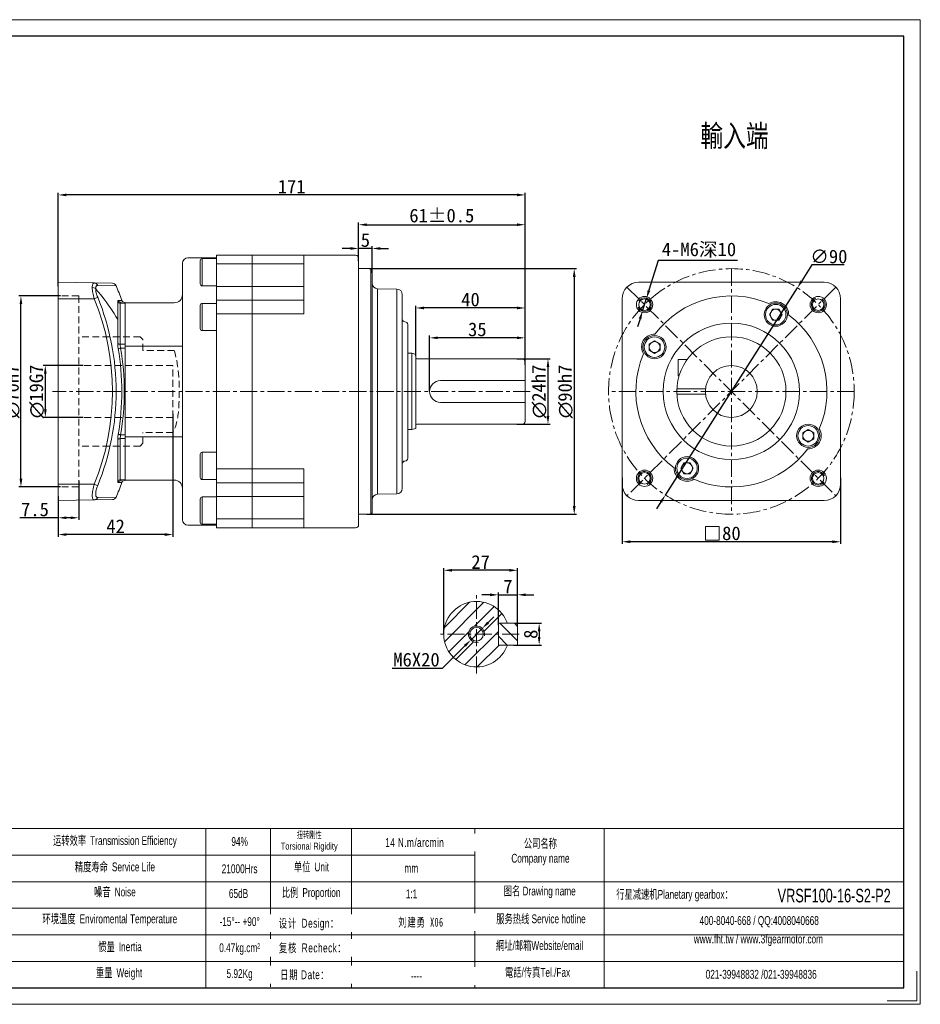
# Model space of a CAD drawing. Header units: millimetres. Extents: x 2 to 512, y 2 to 363.
# Tile 2 of 2: x 183 to 512, y 2 to 363. Entities that reach past the tile are written whole.
import ezdxf

# ---------------------------------------------------------------- set-up
doc = ezdxf.new("R2010")
doc.units = ezdxf.units.MM
doc.header["$PDSIZE"] = -5
doc.linetypes.add('CENTER', pattern=[2, 1.25, -0.25, 0.25, -0.25])
doc.linetypes.add('DASHED', pattern=[0.75, 0.5, -0.25])
doc.layers.get('0').update_dxf_attribs({"lineweight": 0})
doc.layers.get('Defpoints').update_dxf_attribs({"lineweight": 18})
for name, color, linetype, lineweight in [('1', 1, 'Continuous', 13), ('2', 2, 'DASHED', 13), ('3', 3, 'CENTER', 13), ('5', 7, 'Continuous', 13), ('CAXA4', 3, 'Continuous', 25), ('SLD-0', 7, 'Continuous', 18), ('图框_外框线', 7, 'Continuous', 18)]:
    doc.layers.add(name, color=color, linetype=linetype, lineweight=lineweight)
doc.styles.add('机械', font='txt', dxfattribs={"width": 0.667})
doc.styles.add('标准', font='arial.ttf', dxfattribs={"width": 0.667})
doc.dimstyles.get("Standard").update_dxf_attribs({"dimtxt": 5, "dimasz": 3, "dimexe": 0.8, "dimexo": 0, "dimtad": 1, "dimtoh": 1, "dimdec": 3, "dimdsep": 46, "dimtxsty": 'Standard', "dimcen": 0.09, "dimclrd": 1, "dimclre": 1, "dimclrt": 3, "dimadec": 3, "dimazin": 2, "dimtfac": 1, "dimtdec": 4, "dimtmove": 0, "dimatfit": 3, "dimfxl": 1, "dimtolj": 1, "dimtzin": 0, "dimarcsym": 0})

# ---------------------------------------------------------------- blocks, each defined once
blk = doc.blocks.new('*D1')
at = {"layer": '5', "color": 1, "lineweight": -2, "ltscale": 5}
for p, q in [((205.78, 236.27), (191.16, 236.27)), ((191.96, 233.27), (191.96, 220.27)), ((205.78, 217.27), (191.16, 217.27))]:
    blk.add_line(p, q, dxfattribs=at)
at = {"layer": '5', "color": 1}
for points in [[(192.46, 233.27), (191.46, 233.27), (191.96, 236.27)], [(191.46, 220.27), (192.46, 220.27), (191.96, 217.27)]]:
    blk.add_solid(points, dxfattribs=at)
at = {"layer": 'Defpoints', "color": 0}
for p in [(205.78, 236.27), (191.96, 217.27), (205.78, 217.27)]:
    blk.add_point(p, dxfattribs=at)
at = {"layer": '5', "color": 3, "insert": (188.82, 226.77), "char_height": 5, "attachment_point": 5, "rotation": 90}
blk.add_mtext('\\A1;{\\fISOCPEUR|b0|i0|c0|p34;∅\\fFangSong|b0|i0|c134|p49;19G7}', dxfattribs=at)
blk = doc.blocks.new('*D2')
at = {"layer": '5', "color": 1, "lineweight": -2, "ltscale": 5}
for p, q in [((197.52, 261.77), (182.23, 261.77)), ((183.03, 194.77), (183.03, 258.77)), ((197.52, 191.77), (182.23, 191.77))]:
    blk.add_line(p, q, dxfattribs=at)
at = {"layer": '5', "color": 1}
for points in [[(183.53, 258.77), (182.53, 258.77), (183.03, 261.77)], [(182.53, 194.77), (183.53, 194.77), (183.03, 191.77)]]:
    blk.add_solid(points, dxfattribs=at)
at = {"layer": 'Defpoints', "color": 0}
for p in [(183.03, 261.77), (197.52, 261.77), (197.52, 191.77)]:
    blk.add_point(p, dxfattribs=at)
at = {"layer": '5', "color": 3, "insert": (179.9, 226.77), "char_height": 5, "attachment_point": 5, "rotation": 90}
blk.add_mtext('\\A1;{\\fISOCPEUR|b0|i0|c0|p34;∅\\fFangSong|b0|i0|c134|p49;70H7}', dxfattribs=at)
blk = doc.blocks.new('*D3')
at = {"layer": '5', "color": 1, "lineweight": -2, "ltscale": 5}
for p, q in [((204.21, 194), (204.21, 179.68)), ((196.71, 188.46), (196.71, 179.68)), ((196.71, 180.48), (182.63, 180.48)), ((201.21, 180.48), (199.71, 180.48))]:
    blk.add_line(p, q, dxfattribs=at)
at = {"layer": '5', "color": 1}
for points in [[(199.71, 180.98), (199.71, 179.98), (196.71, 180.48)], [(201.21, 179.98), (201.21, 180.98), (204.21, 180.48)]]:
    blk.add_solid(points, dxfattribs=at)
at = {"layer": 'Defpoints', "color": 0}
for p in [(204.21, 194), (196.71, 188.46), (196.71, 180.48)]:
    blk.add_point(p, dxfattribs=at)
at = {"layer": '5', "color": 3, "insert": (188.17, 183.52), "char_height": 5, "attachment_point": 5}
blk.add_mtext('\\A1;7.5', dxfattribs=at)
blk = doc.blocks.new('*D4')
at = {"layer": '5', "color": 1, "lineweight": -2, "ltscale": 5}
for p, q in [((238.71, 218.52), (238.71, 173.53)), ((196.71, 182.97), (196.71, 173.53)), ((235.71, 174.33), (199.71, 174.33))]:
    blk.add_line(p, q, dxfattribs=at)
at = {"layer": '5', "color": 1}
for points in [[(199.71, 174.83), (199.71, 173.83), (196.71, 174.33)], [(235.71, 173.83), (235.71, 174.83), (238.71, 174.33)]]:
    blk.add_solid(points, dxfattribs=at)
at = {"layer": 'Defpoints', "color": 0}
for p in [(238.71, 218.52), (196.71, 182.97), (196.71, 174.33)]:
    blk.add_point(p, dxfattribs=at)
at = {"layer": '5', "color": 3, "insert": (217.71, 177.37), "char_height": 5, "attachment_point": 5}
blk.add_mtext('\\A1;42', dxfattribs=at)
blk = doc.blocks.new('*D5')
at = {"layer": '5', "color": 1, "lineweight": -2, "ltscale": 5}
for p, q in [((332.71, 226.77), (332.71, 247.22)), ((364.71, 246.42), (335.71, 246.42)), ((367.71, 236.48), (367.71, 247.22))]:
    blk.add_line(p, q, dxfattribs=at)
at = {"layer": '5', "color": 1}
for points in [[(335.71, 246.92), (335.71, 245.92), (332.71, 246.42)], [(364.71, 245.92), (364.71, 246.92), (367.71, 246.42)]]:
    blk.add_solid(points, dxfattribs=at)
at = {"layer": 'Defpoints', "color": 0}
for p in [(332.71, 246.42), (367.71, 236.48), (332.71, 226.77)]:
    blk.add_point(p, dxfattribs=at)
at = {"layer": '5', "color": 3, "insert": (350.21, 249.49), "char_height": 5, "attachment_point": 5}
blk.add_mtext('\\A1;35', dxfattribs=at)
blk = doc.blocks.new('*D6')
at = {"layer": '5', "color": 1, "lineweight": -2, "ltscale": 5}
for p, q in [((327.71, 239.79), (327.71, 258.16)), ((364.71, 257.36), (330.71, 257.36)), ((367.71, 243.99), (367.71, 258.16))]:
    blk.add_line(p, q, dxfattribs=at)
at = {"layer": '5', "color": 1}
for points in [[(330.71, 257.86), (330.71, 256.86), (327.71, 257.36)], [(364.71, 256.86), (364.71, 257.86), (367.71, 257.36)]]:
    blk.add_solid(points, dxfattribs=at)
at = {"layer": 'Defpoints', "color": 0}
for p in [(327.71, 257.36), (367.71, 243.99), (327.71, 239.79)]:
    blk.add_point(p, dxfattribs=at)
at = {"layer": '5', "color": 3, "insert": (347.71, 260.43), "char_height": 5, "attachment_point": 5}
blk.add_mtext('\\A1;40', dxfattribs=at)
blk = doc.blocks.new('*D7')
at = {"layer": '5', "color": 1, "lineweight": -2, "ltscale": 5}
for p, q in [((303.71, 279.17), (300.71, 279.17)), ((306.71, 274.5), (306.71, 279.97)), ((311.71, 279.17), (306.71, 279.17)), ((311.71, 270.25), (311.71, 279.97)), ((314.71, 279.17), (317.71, 279.17))]:
    blk.add_line(p, q, dxfattribs=at)
at = {"layer": '5', "color": 1}
for points in [[(303.71, 278.67), (303.71, 279.67), (306.71, 279.17)], [(314.71, 279.67), (314.71, 278.67), (311.71, 279.17)]]:
    blk.add_solid(points, dxfattribs=at)
at = {"layer": 'Defpoints', "color": 0}
for p in [(306.71, 279.17), (306.71, 274.5), (311.71, 270.25)]:
    blk.add_point(p, dxfattribs=at)
at = {"layer": '5', "color": 3, "insert": (309.21, 282.21), "char_height": 5, "attachment_point": 5}
blk.add_mtext('\\A1;5', dxfattribs=at)
blk = doc.blocks.new('*D8')
at = {"layer": '5', "color": 1, "lineweight": -2, "ltscale": 5}
for p, q in [((306.71, 278.41), (306.71, 288.67)), ((367.71, 254.07), (367.71, 288.67)), ((309.71, 287.87), (364.71, 287.87))]:
    blk.add_line(p, q, dxfattribs=at)
at = {"layer": '5', "color": 1}
for points in [[(309.71, 288.37), (309.71, 287.37), (306.71, 287.87)], [(364.71, 287.37), (364.71, 288.37), (367.71, 287.87)]]:
    blk.add_solid(points, dxfattribs=at)
at = {"layer": 'Defpoints', "color": 0}
for p in [(367.71, 287.87), (306.71, 278.41), (367.71, 254.07)]:
    blk.add_point(p, dxfattribs=at)
at = {"layer": '5', "color": 3, "insert": (337.21, 291.2), "char_height": 5, "attachment_point": 5}
blk.add_mtext('\\A1;{61%%P0.5}', dxfattribs=at)
blk = doc.blocks.new('*D9')
at = {"layer": '5', "color": 1, "lineweight": -2, "ltscale": 5}
for p, q in [((196.71, 265.2), (196.71, 299.59)), ((367.71, 283.98), (367.71, 299.59)), ((364.71, 298.79), (199.71, 298.79))]:
    blk.add_line(p, q, dxfattribs=at)
at = {"layer": '5', "color": 1}
for points in [[(199.71, 299.29), (199.71, 298.29), (196.71, 298.79)], [(364.71, 298.29), (364.71, 299.29), (367.71, 298.79)]]:
    blk.add_solid(points, dxfattribs=at)
at = {"layer": 'Defpoints', "color": 0}
for p in [(196.71, 298.79), (367.71, 283.98), (196.71, 265.2)]:
    blk.add_point(p, dxfattribs=at)
at = {"layer": '5', "color": 3, "insert": (282.21, 301.84), "char_height": 5, "attachment_point": 5}
blk.add_mtext('\\A1;171', dxfattribs=at)
blk = doc.blocks.new('*D13')
at = {"layer": '5', "color": 1, "lineweight": -2, "ltscale": 5}
for p, q in [((403.28, 195.08), (403.28, 170.89)), ((483.28, 195.08), (483.28, 170.89)), ((480.28, 171.69), (406.28, 171.69))]:
    blk.add_line(p, q, dxfattribs=at)
at = {"layer": '5', "color": 1}
for points in [[(406.28, 172.19), (406.28, 171.19), (403.28, 171.69)], [(480.28, 171.19), (480.28, 172.19), (483.28, 171.69)]]:
    blk.add_solid(points, dxfattribs=at)
at = {"layer": 'Defpoints', "color": 0}
for p in [(403.28, 195.08), (483.28, 195.08), (403.28, 171.69)]:
    blk.add_point(p, dxfattribs=at)
at = {"layer": '5', "color": 3, "insert": (443.28, 174.76), "char_height": 5, "attachment_point": 5}
blk.add_mtext('\\A1;80', dxfattribs=at)
blk = doc.blocks.new('*D14')
at = {"layer": '5', "color": 1, "lineweight": -2, "ltscale": 5}
for p, q in [((364.64, 238.77), (376.89, 238.77)), ((376.09, 235.77), (376.09, 217.77)), ((364.64, 214.77), (376.89, 214.77))]:
    blk.add_line(p, q, dxfattribs=at)
at = {"layer": '5', "color": 1}
for points in [[(376.59, 235.77), (375.59, 235.77), (376.09, 238.77)], [(375.59, 217.77), (376.59, 217.77), (376.09, 214.77)]]:
    blk.add_solid(points, dxfattribs=at)
at = {"layer": 'Defpoints', "color": 0}
for p in [(364.64, 238.77), (364.64, 214.77), (376.09, 214.77)]:
    blk.add_point(p, dxfattribs=at)
at = {"layer": '5', "color": 3, "insert": (372.88, 226.77), "char_height": 5, "attachment_point": 5, "rotation": 90}
blk.add_mtext('\\A1;{\\fISOCPEUR|b0|i0|c0|p34;∅\\fFangSong|b0|i0|c134|p49;24h7}', dxfattribs=at)
blk = doc.blocks.new('*D15')
at = {"layer": '5', "color": 1, "lineweight": -2, "ltscale": 5}
for p, q in [((310.63, 271.77), (386.5, 271.77)), ((385.7, 268.77), (385.7, 184.77)), ((309.75, 181.77), (386.5, 181.77))]:
    blk.add_line(p, q, dxfattribs=at)
at = {"layer": '5', "color": 1}
for points in [[(386.2, 268.77), (385.2, 268.77), (385.7, 271.77)], [(385.2, 184.77), (386.2, 184.77), (385.7, 181.77)]]:
    blk.add_solid(points, dxfattribs=at)
at = {"layer": 'Defpoints', "color": 0}
for p in [(310.63, 271.77), (309.75, 181.77), (385.7, 181.77)]:
    blk.add_point(p, dxfattribs=at)
at = {"layer": '5', "color": 3, "insert": (382.49, 226.77), "char_height": 5, "attachment_point": 5, "rotation": 90}
blk.add_mtext('\\A1;{\\fISOCPEUR|b0|i0|c0|p34;∅\\fFangSong|b0|i0|c134|p49;90h7}', dxfattribs=at)
blk = doc.blocks.new('*D16')
at = {"layer": '5', "color": 1, "lineweight": -2, "ltscale": 5}
for p, q in [((472.8, 273.12), (469.06, 267.26)), ((484.57, 273.12), (472.8, 273.12)), ((419.1, 188.82), (467.45, 264.73)), ((417.49, 186.29), (415.88, 183.76))]:
    blk.add_line(p, q, dxfattribs=at)
at = {"layer": '5', "color": 1}
for points in [[(468.64, 267.53), (469.49, 266.99), (467.45, 264.73)], [(417.91, 186.02), (417.07, 186.56), (419.1, 188.82)]]:
    blk.add_solid(points, dxfattribs=at)
at = {"layer": 'Defpoints', "color": 0}
for p in [(467.45, 264.73), (419.1, 188.82)]:
    blk.add_point(p, dxfattribs=at)
at = {"layer": '5', "color": 3, "insert": (478.99, 276.19), "char_height": 5, "attachment_point": 5}
blk.add_mtext('\\A1;∅90', dxfattribs=at)
blk = doc.blocks.new('*D17')
at = {"layer": '5', "color": 1, "lineweight": -2, "ltscale": 5}
for p, q in [((416.47, 274.73), (413.09, 263.85)), ((445.53, 274.73), (416.47, 274.73)), ((410.72, 256.21), (412.2, 260.98)), ((409.83, 253.34), (408.94, 250.48))]:
    blk.add_line(p, q, dxfattribs=at)
at = {"layer": '5', "color": 1}
for points in [[(412.61, 263.99), (413.57, 263.7), (412.2, 260.98)], [(410.3, 253.19), (409.35, 253.49), (410.72, 256.21)]]:
    blk.add_solid(points, dxfattribs=at)
at = {"layer": 'Defpoints', "color": 0}
for p in [(412.2, 260.98), (410.72, 256.21)]:
    blk.add_point(p, dxfattribs=at)
at = {"layer": '5', "color": 3, "insert": (431.41, 278.6), "char_height": 5, "attachment_point": 5}
blk.add_mtext('\\A1;{\\ffangsong|b0|i0|c134|p34;4-M}{6}{\\ffangsong|b0|i0|c134|p34;深10}', dxfattribs=at)
blk = doc.blocks.new('*D18')
at = {"layer": '5', "color": 1, "lineweight": -2, "ltscale": 5}
for p, q in [((354.91, 152.25), (351.91, 152.25)), ((357.91, 141.07), (357.91, 153.05)), ((357.91, 152.25), (364.91, 152.25)), ((364.91, 141.07), (364.91, 153.05)), ((367.91, 152.25), (370.91, 152.25))]:
    blk.add_line(p, q, dxfattribs=at)
at = {"layer": '5', "color": 1}
for points in [[(354.91, 151.75), (354.91, 152.75), (357.91, 152.25)], [(367.91, 152.75), (367.91, 151.75), (364.91, 152.25)]]:
    blk.add_solid(points, dxfattribs=at)
at = {"layer": 'Defpoints', "color": 0}
for p in [(364.91, 152.25), (357.91, 141.07), (364.91, 141.07)]:
    blk.add_point(p, dxfattribs=at)
at = {"layer": '5', "color": 3, "insert": (361.41, 155.29), "char_height": 5, "attachment_point": 5}
blk.add_mtext('\\A1;{7}', dxfattribs=at)
blk = doc.blocks.new('*D19')
at = {"layer": '5', "color": 1, "lineweight": -2, "ltscale": 5}
for p, q in [((337.91, 137.82), (337.91, 162.03)), ((361.91, 161.23), (340.91, 161.23)), ((364.91, 150.18), (364.91, 162.03))]:
    blk.add_line(p, q, dxfattribs=at)
at = {"layer": '5', "color": 1}
for points in [[(340.91, 161.73), (340.91, 160.73), (337.91, 161.23)], [(361.91, 160.73), (361.91, 161.73), (364.91, 161.23)]]:
    blk.add_solid(points, dxfattribs=at)
at = {"layer": 'Defpoints', "color": 0}
for p in [(337.91, 161.23), (364.91, 150.18), (337.91, 137.82)]:
    blk.add_point(p, dxfattribs=at)
at = {"layer": '5', "color": 3, "insert": (351.41, 164.27), "char_height": 5, "attachment_point": 5}
blk.add_mtext('\\A1;27', dxfattribs=at)
blk = doc.blocks.new('*D20')
at = {"layer": '5', "color": 1, "lineweight": -2, "ltscale": 5}
for p, q in [((363.82, 141.82), (373.66, 141.82)), ((372.86, 138.82), (372.86, 136.82)), ((363.43, 133.82), (373.66, 133.82))]:
    blk.add_line(p, q, dxfattribs=at)
at = {"layer": '5', "color": 1}
for points in [[(373.36, 138.82), (372.36, 138.82), (372.86, 141.82)], [(372.36, 136.82), (373.36, 136.82), (372.86, 133.82)]]:
    blk.add_solid(points, dxfattribs=at)
at = {"layer": 'Defpoints', "color": 0}
for p in [(363.82, 141.82), (363.43, 133.82), (372.86, 133.82)]:
    blk.add_point(p, dxfattribs=at)
at = {"layer": '5', "color": 3, "insert": (369.79, 137.82), "char_height": 5, "attachment_point": 5, "rotation": 90}
blk.add_mtext('\\A1;8', dxfattribs=at)
blk = doc.blocks.new('*D21')
at = {"layer": '5', "color": 1, "lineweight": -2, "ltscale": 5}
for p, q in [((354.14, 142.07), (356.26, 144.2)), ((352.02, 139.94), (347.79, 135.69)), ((337.47, 125.34), (345.67, 133.57)), ((318.99, 125.34), (337.47, 125.34))]:
    blk.add_line(p, q, dxfattribs=at)
at = {"layer": '5', "color": 1}
for points in [[(353.79, 142.42), (354.5, 141.72), (352.02, 139.94)], [(346.03, 133.22), (345.32, 133.92), (347.79, 135.69)]]:
    blk.add_solid(points, dxfattribs=at)
at = {"layer": 'Defpoints', "color": 0}
for p in [(352.02, 139.94), (347.79, 135.69)]:
    blk.add_point(p, dxfattribs=at)
at = {"layer": '5', "color": 3, "insert": (327.92, 128.46), "char_height": 5, "attachment_point": 5}
blk.add_mtext('\\A1;{\\fFangSong|b0|i0|c134|p34;M6X20}', dxfattribs=at)

msp = doc.modelspace()

# ---------------------------------------------------------------- hatches: boundary and pattern name
at = {"layer": '5', "ltscale": 5}
h = msp.add_hatch(dxfattribs=at)
h.set_pattern_fill('ANSI31', color=256, scale=30, style=0)
h.set_pattern_definition([(45, (-25043.141, -36155.174), (-2.65165043, 2.65165043), [])])
h.paths.add_polyline_path([(337.9063, 137.8191, -0.41421356), (349.9063, 149.8191), (349.9063, 140.8191, 0.41421356), (346.9063, 137.8191)])
h.paths.add_polyline_path([(337.9063, 137.8191), (346.9063, 137.8191, 0.41421356), (349.9063, 134.8191), (349.9063, 125.8191, -0.41421356)])
h.paths.add_polyline_path([(349.9063, 125.8191), (349.9063, 134.8191), (349.9063, 135.3191, 0.41421356), (352.4063, 137.8191), (352.9063, 137.8191), (357.9063, 137.8191), (357.9063, 133.8191), (361.22, 133.8191, -0.31783725)])
h.paths.add_polyline_path([(349.9063, 149.8191, -0.31783725), (361.22, 141.8191), (357.9063, 141.8191), (357.9063, 137.8191), (352.9063, 137.8191, 0.41421356), (349.9063, 140.8191)])
h = msp.add_hatch(dxfattribs=at)
h.set_pattern_fill('ANSI31', color=256, scale=30, angle=90, style=0)
h.set_pattern_definition([(135, (-25043.141, -36155.174), (-2.65165043, -2.65165043), [])])
h.paths.add_polyline_path([(357.9063, 141.8191), (361.22, 141.8191), (364.9063, 141.8191), (364.9063, 137.8191), (357.9063, 137.8191)])
h.paths.add_polyline_path([(357.9063, 137.8191), (364.9063, 137.8191), (364.9063, 133.8191), (361.22, 133.8191), (357.9063, 133.8191)])

# ---------------------------------------------------------------- linework, layer by layer
at = {"ltscale": 5}
for p, q in [((254.7078, 275.7728), (244.2078, 275.7728)), ((248.7078, 274.6973), (248.7078, 266.1973)), ((249.4578, 275.4473), (254.7078, 275.4473)), ((249.4578, 275.4473), (249.4578, 265.4473)), ((305.2078, 276.7728), (254.7078, 276.7728)), ((254.7078, 276.7728), (254.7078, 176.7728)), ((267.7078, 276.7728), (267.7078, 176.7728)), ((286.7078, 276.7728), (286.7078, 255.1673)), ((306.7078, 276.0957), (306.7078, 177.4499)), ((242.2078, 273.7728), (242.2078, 179.7728)), ((267.7078, 273.5061), (254.7078, 273.5061)), ((267.7078, 273.5061), (286.7078, 273.5061)), ((311.2078, 271.7728), (306.7078, 271.7728)), ((311.7078, 271.2728), (311.2078, 271.7728)), ((311.2078, 271.7728), (311.2078, 181.7728)), ((311.7078, 271.2728), (311.7078, 182.2728)), ((196.7078, 186.7798), (196.7078, 266.7624)), ((216.5456, 266.4161), (196.7078, 266.7624)), ((211.1415, 265.6155), (217.9025, 265.4973)), ((249.4578, 265.4473), (254.7078, 265.4473)), ((267.7078, 265.2728), (254.7078, 265.2728)), ((286.7078, 265.2728), (267.7078, 265.2728)), ((320.7427, 264.3071), (313.6729, 264.4305)), ((313.6729, 264.4305), (313.6729, 189.1151)), ((320.7714, 264.3064), (320.7714, 189.2392)), ((477.2775, 266.7728), (409.2775, 266.7728)), ((209.886, 260.7711), (196.7078, 260.7711)), ((267.7078, 260.2728), (254.7078, 260.2728)), ((286.7078, 260.2728), (267.7078, 260.2728)), ((322.7078, 262.3074), (322.7078, 191.2382)), ((403.2775, 260.7728), (403.2775, 192.7728)), ((483.2775, 260.7728), (483.2775, 192.7728)), ((218.486, 259.6757), (218.486, 244.3526)), ((219.3788, 259.1236), (219.3788, 244.0579)), ((219.3788, 259.1236), (221.2078, 259.0591)), ((219.5507, 259.4714), (221.2078, 259.4135)), ((221.2078, 259.4135), (221.2078, 194.1321)), ((239.2078, 259.2728), (221.2078, 259.2728)), ((221.2078, 194.2728), (221.2078, 259.2728)), ((248.7078, 258.3136), (248.7078, 249.8136)), ((249.4578, 259.0636), (254.7078, 259.0636)), ((249.4578, 259.0636), (249.4578, 249.0636)), ((267.7078, 255.1673), (254.7078, 255.1673)), ((267.7078, 255.1673), (286.7078, 255.1673)), ((457.2375, 254.9186), (458.3922, 252.9186)), ((458.3922, 252.9186), (460.6628, 252.9186)), ((460.6628, 252.9186), (461.8175, 254.9186)), ((249.4578, 249.0636), (254.7078, 249.0636)), ((324.7078, 251.2728), (324.7078, 202.2728)), ((219.3788, 244.0579), (221.2078, 244.0432)), ((219.5507, 242.6435), (221.2078, 242.629)), ((221.2078, 243.3861), (242.2078, 243.3861)), ((417.1317, 244.1581), (415.1317, 245.3128)), ((415.1317, 240.7328), (417.1317, 241.8875)), ((417.1317, 241.8875), (417.1317, 244.1581)), ((326.2078, 240.7728), (324.7078, 240.7728)), ((326.2078, 240.7728), (326.2078, 212.7728)), ((327.7078, 240.3709), (326.2078, 240.7728)), ((327.7078, 240.3709), (327.7078, 213.1747)), ((366.7078, 238.7728), (328.1078, 238.7728)), ((423.7775, 238.5228), (423.7775, 232.5228)), ((427.093, 238.5228), (423.7775, 238.5228)), ((367.7078, 237.7728), (367.7078, 215.7728)), ((424.1219, 232.5228), (423.7775, 232.5228)), ((367.7078, 230.7728), (336.7078, 230.7728)), ((433.8303, 227.7728), (423.3025, 227.7728)), ((433.8303, 225.7728), (423.3025, 225.7728)), ((367.7078, 222.7728), (336.7078, 222.7728)), ((327.7078, 213.1747), (326.2078, 212.7728)), ((366.7078, 214.7728), (328.1078, 214.7728)), ((219.3788, 209.4842), (221.2078, 209.499)), ((219.3788, 209.4842), (219.3788, 194.4223)), ((219.5507, 210.8987), (221.2078, 210.9132)), ((221.2078, 210.1596), (242.2078, 210.1596)), ((326.2078, 212.7728), (324.7078, 212.7728)), ((471.4233, 212.8128), (469.4233, 211.6581)), ((469.4233, 211.6581), (469.4233, 209.3875)), ((469.4233, 209.3875), (471.4233, 208.2328)), ((218.4859, 209.1904), (218.4859, 193.8695)), ((248.7078, 195.232), (248.7078, 203.732)), ((249.4578, 204.482), (254.7078, 204.482)), ((249.4578, 194.482), (249.4578, 204.482)), ((425.8922, 200.627), (424.7375, 198.627)), ((428.1628, 200.627), (425.8922, 200.627)), ((429.3175, 198.627), (428.1628, 200.627)), ((267.7078, 198.3783), (254.7078, 198.3783)), ((267.7078, 198.3783), (286.7078, 198.3783)), ((286.7078, 198.3783), (286.7078, 176.7728)), ((196.7078, 192.7711), (209.886, 192.7711)), ((219.3788, 194.4223), (221.2078, 194.4869)), ((219.5508, 194.0742), (221.2078, 194.1321)), ((219.7498, 193.4466), (219.9938, 193.4557)), ((239.2078, 194.2728), (221.2078, 194.2728)), ((249.4578, 194.482), (254.7078, 194.482)), ((267.7078, 193.2728), (254.7078, 193.2728)), ((286.7078, 193.2728), (267.7078, 193.2728)), ((217.8655, 188.0443), (211.1413, 187.9228)), ((217.8996, 188.0448), (217.8655, 188.0443)), ((249.4578, 188.0983), (254.7078, 188.0983)), ((249.4578, 178.0983), (249.4578, 188.0983)), ((267.7078, 188.2728), (254.7078, 188.2728)), ((286.7078, 188.2728), (267.7078, 188.2728)), ((320.7427, 189.2385), (313.6729, 189.1151)), ((216.5456, 187.1261), (196.7078, 186.7798)), ((248.7078, 178.8483), (248.7078, 187.3483)), ((477.2775, 186.7728), (409.2775, 186.7728)), ((311.2078, 181.7728), (306.7078, 181.7728)), ((311.2078, 181.7728), (311.7078, 182.2728)), ((254.7078, 177.7728), (244.2078, 177.7728)), ((249.4578, 178.0983), (254.7078, 178.0983)), ((267.7078, 180.0395), (254.7078, 180.0395)), ((267.7078, 180.0395), (286.7078, 180.0395)), ((267.7078, 176.7728), (254.7078, 176.7728)), ((305.2078, 176.7728), (267.7078, 176.7728)), ((364.9063, 141.8191), (357.9063, 141.8191)), ((357.9063, 133.8191), (357.9063, 141.8191)), ((364.9063, 133.8191), (364.9063, 141.8191)), ((364.9063, 133.8191), (357.9063, 133.8191))]:
    msp.add_line(p, q, dxfattribs=at)
at = {"ltscale": 5, "extrusion": (0, 0, -1)}
for p, q in [((457.2375, 254.9186), (458.3922, 256.9186)), ((458.3922, 256.9186), (460.6628, 256.9186)), ((460.6628, 256.9186), (461.8175, 254.9186)), ((413.1317, 244.1581), (415.1317, 245.3128)), ((413.1317, 241.8875), (413.1317, 244.1581)), ((415.1317, 240.7328), (413.1317, 241.8875)), ((471.4233, 212.8128), (473.4233, 211.6581)), ((473.4233, 209.3875), (471.4233, 208.2328)), ((473.4233, 211.6581), (473.4233, 209.3875)), ((425.8922, 196.627), (424.7375, 198.627)), ((429.3175, 198.627), (428.1628, 196.627)), ((428.1628, 196.627), (425.8922, 196.627))]:
    msp.add_line(p, q, dxfattribs=at)
at = {"ltscale": 5}
for points in [[(220.9004, 259.4243), (220.5568, 259.4981), (220.2601, 259.686), (220.0468, 259.9647), (219.9925, 260.0903)], [(219.9937, 193.4553), (220.0481, 193.5809), (220.2613, 193.8596), (220.558, 194.0476), (220.9016, 194.1214)]]:
    msp.add_lwpolyline(points, dxfattribs=at)
msp.add_lwpolyline([(438.8399, 172.2641), (438.8399, 177.2641), (433.8399, 177.2641), (433.8399, 172.2641)], close=True, dxfattribs=at)
for centre, radius in [((411.4577, 258.5926), 3), ((411.4577, 258.5926), 2.1), ((475.0973, 258.5926), 3), ((475.0973, 258.5926), 2.1), ((459.5275, 254.9186), 4.25), ((459.5275, 254.9186), 3.75), ((459.5275, 254.9186), 2), ((443.2775, 226.7728), 25), ((415.1317, 243.0228), 4.25), ((415.1317, 243.0228), 3.75), ((443.2775, 226.7728), 20), ((415.1317, 243.0228), 2), ((443.2775, 226.7728), 9.5), ((471.4233, 210.5228), 4.25), ((471.4233, 210.5228), 3.75), ((471.4233, 210.5228), 2), ((427.0275, 198.627), 4.25), ((427.0275, 198.627), 3.75), ((427.0275, 198.627), 2), ((411.4577, 194.953), 3), ((411.4577, 194.953), 2.1), ((475.0973, 194.953), 3), ((475.0973, 194.953), 2.1), ((349.9063, 137.8191), 2.5)]:
    msp.add_circle(centre, radius, dxfattribs=at)
for centre, radius, start, end in [((244.2078, 273.7728), 2, 90, 180), ((249.4578, 274.6973), 0.75, 90, 180), ((305.2078, 274.7728), 2, 41.409622, 90), ((216.5194, 264.9163), 1.5, 22.789701, 88.994747), ((125.6606, 226.7348), 100.0555, 19.520119, 22.845757), ((249.4578, 266.1973), 0.75, 180, 270), ((313.7078, 266.4302), 2, 180, 269), ((320.7078, 262.3074), 2, 360, 89), ((409.2775, 260.7728), 6, 90, 180), ((477.2775, 260.7728), 6, 0, 90), ((126.4244, 226.7711), 90.1212, 337.835338, 22.164662), ((126.4159, 226.7728), 91.4863, 337.834993, 22.165149), ((239.2078, 262.2728), 3, 270, 0), ((443.2775, 226.7728), 35, 66.865419, 143.134581), ((249.4578, 258.3136), 0.75, 90, 180), ((459.5275, 254.9186), 4.75, 358.260545, 121.739455), ((323.7078, 253.2728), 1, 180, 270), ((443.2775, 226.7728), 35, 336.865419, 53.134581), ((249.4578, 249.8136), 0.75, 180, 270), ((323.7078, 251.2728), 1, 0, 90), ((415.1317, 243.0228), 4.75, 88.260545, 211.739455), ((126.9336, 226.7712), 93.0589, 350.27783, 9.722098), ((126.898, 226.7711), 94.0024, 350.278983, 9.721017), ((328.1078, 239.1728), 0.4, 180, 270), ((366.7078, 237.7728), 1, 0, 90), ((443.2775, 226.7728), 35, 156.865419, 233.134581), ((336.7078, 226.7728), 4, 90, 270), ((328.1078, 214.3728), 0.4, 90, 180), ((366.7078, 215.7728), 1, 270, 0), ((471.4233, 210.5228), 4.75, 268.260545, 31.739455), ((443.2775, 226.7728), 35, 246.865419, 323.134581), ((249.4578, 203.732), 0.75, 90, 180), ((323.7078, 202.2728), 1, 270, 0), ((323.7078, 200.2728), 1, 90, 180), ((427.0275, 198.627), 4.75, 178.260545, 301.739455), ((249.4578, 195.232), 0.75, 180, 270), ((125.6606, 226.8074), 100.0555, 337.154243, 340.481935), ((239.2078, 191.2728), 3, 0, 90), ((320.7078, 191.2382), 2, 271, 0), ((409.2775, 192.7728), 6, 180, 270), ((477.2775, 192.7728), 6, 270, 0), ((216.5194, 188.6259), 1.5, 271.005253, 337.210299), ((249.4578, 187.3483), 0.75, 90, 180), ((313.7078, 187.1154), 2, 91, 180), ((244.2078, 179.7728), 2, 180, 270), ((249.4578, 178.8483), 0.75, 180, 270), ((305.2078, 178.7728), 2, 270, 318.590378), ((349.9063, 137.8191), 12, 19.471221, 340.528779)]:
    msp.add_arc(centre, radius, start, end, dxfattribs=at)
for points, knots in [([(209.8861, 266.5323), (209.8326, 266.5332), (209.7235, 266.5178), (209.5737, 266.4341), (209.4472, 266.2942), (209.2967, 266.0145), (209.1837, 265.523), (209.1619, 265.0966), (209.1618, 264.8538)], [0, 0, 0, 0, 0.08027068, 0.16161028, 0.25260001, 0.35972052, 0.63548255, 1, 1, 1, 1]), ([(210.4061, 264.3572), (210.3374, 264.4346), (209.9877, 264.731), (209.5122, 264.8494), (209.1618, 264.8538)], [0, 0, 0, 0, 0.22813129, 1, 1, 1, 1]), ([(209.1618, 264.8538), (209.1618, 264.557), (209.2025, 263.9204), (209.4048, 262.5485), (209.6699, 261.4887), (209.8861, 260.7711)], [0, 0, 0, 0, 0.21417844, 0.45925454, 1, 1, 1, 1]), ([(211.1413, 265.6154), (211.0903, 265.7468), (210.9532, 265.9948), (210.6549, 266.2904), (210.2894, 266.4826), (210.0196, 266.53), (209.8861, 266.5323)], [0, 0, 0, 0, 0.25740269, 0.5093659, 0.75623673, 1, 1, 1, 1]), ([(211.1415, 261.2885), (211.0329, 261.5582), (210.8328, 262.0939), (210.5996, 262.8926), (210.4495, 263.6451), (210.4048, 264.1309), (210.4061, 264.3572)], [0, 0, 0, 0, 0.27489838, 0.54058146, 0.78594736, 1, 1, 1, 1]), ([(210.4061, 264.3572), (210.405, 264.5418), (210.4239, 264.8045), (210.5117, 265.1209), (210.617, 265.3511), (210.816, 265.5697), (211.038, 265.6147), (211.1415, 265.6155)], [0, 0, 0, 0, 0.34118493, 0.4818621, 0.60452262, 0.80864074, 1, 1, 1, 1]), ([(210.4061, 264.3572), (211.189, 263.4752), (214.1647, 259.9543), (216.7896, 256.133), (218.4859, 253.1514)], [0, 0, 0, 0, 0.25584128, 1, 1, 1, 1]), ([(211.1414, 261.2889), (211.0729, 261.2598), (210.6553, 261.0852), (210.2363, 260.9138), (209.8861, 260.7711)], [0, 0, 0, 0, 0.16444493, 1, 1, 1, 1]), ([(218.486, 259.6757), (218.486, 259.7433), (218.4905, 259.8613), (218.5187, 260.0093), (218.5684, 260.1127), (218.6302, 260.1377), (218.6562, 260.137)], [0, 0, 0, 0, 0.38170725, 0.66235906, 0.85349092, 1, 1, 1, 1]), ([(219.5506, 259.4714), (219.357, 259.4782), (218.9632, 259.6149), (218.7203, 259.9525), (218.6561, 260.137)], [0, 0, 0, 0, 0.49805216, 1, 1, 1, 1]), ([(219.9926, 260.0899), (219.9927, 260.0895), (219.9897, 260.0906), (219.987, 260.0897), (219.9798, 260.0905), (219.9662, 260.0907), (219.9419, 260.0918), (219.9054, 260.093), (219.8582, 260.0949), (219.8007, 260.097), (219.7326, 260.0996), (219.6211, 260.1039), (219.4557, 260.1099), (219.2263, 260.1168), (218.9551, 260.1242), (218.7605, 260.1319), (218.6562, 260.137)], [0, 0, 0, 0, 0.00097754, 0.00391397, 0.00880961, 0.01566472, 0.03525413, 0.06268113, 0.09794281, 0.14103626, 0.19195854, 0.25069818, 0.39148188, 0.56307838, 0.76561174, 1, 1, 1, 1]), ([(219.3788, 259.1236), (219.1914, 259.1294), (218.8233, 259.2314), (218.559, 259.5155), (218.4859, 259.6759)], [0, 0, 0, 0, 0.51543611, 1, 1, 1, 1]), ([(219.3788, 259.1236), (219.3785, 259.175), (219.3828, 259.265), (219.4111, 259.3803), (219.4684, 259.4587), (219.5251, 259.4723), (219.5507, 259.4714)], [0, 0, 0, 0, 0.35839528, 0.6251751, 0.82146883, 1, 1, 1, 1]), ([(218.4859, 244.353), (218.5261, 244.3059), (218.639, 244.2209), (218.9353, 244.0962), (219.1968, 244.0609), (219.3788, 244.0579)], [0, 0, 0, 0, 0.19351966, 0.43166424, 1, 1, 1, 1]), ([(218.6562, 242.4861), (218.6288, 242.6461), (218.5349, 243.264), (218.486, 243.8897), (218.486, 244.3526)], [0, 0, 0, 0, 0.25965126, 1, 1, 1, 1]), ([(219.5507, 242.6435), (219.4544, 242.627), (219.1561, 242.5753), (218.8577, 242.5243), (218.6561, 242.4863)], [0, 0, 0, 0, 0.32247794, 1, 1, 1, 1]), ([(219.5507, 242.6435), (219.5228, 242.7638), (219.4275, 243.2295), (219.3777, 243.7059), (219.3788, 244.0579)], [0, 0, 0, 0, 0.25968948, 1, 1, 1, 1]), ([(218.4859, 209.1904), (218.4859, 209.3382), (218.5024, 209.9631), (218.5757, 210.586), (218.6561, 211.0563)], [0, 0, 0, 0, 0.23654049, 1, 1, 1, 1]), ([(219.3788, 209.4842), (219.1968, 209.4812), (218.9354, 209.4459), (218.639, 209.3213), (218.5262, 209.2363), (218.4859, 209.1891)], [0, 0, 0, 0, 0.56825722, 0.80644949, 1, 1, 1, 1]), ([(219.5506, 210.8987), (219.4544, 210.9152), (219.1561, 210.9669), (218.8577, 211.0179), (218.6561, 211.0559)], [0, 0, 0, 0, 0.32244669, 1, 1, 1, 1]), ([(219.3788, 209.4842), (219.3784, 209.5968), (219.394, 210.0723), (219.4686, 210.545), (219.5507, 210.8987)], [0, 0, 0, 0, 0.23659755, 1, 1, 1, 1]), ([(209.8861, 192.7711), (209.776, 192.4056), (209.5779, 191.682), (209.349, 190.6162), (209.2024, 189.6216), (209.1464, 188.7424), (209.1838, 188.0191), (209.2968, 187.5277), (209.4472, 187.248), (209.5737, 187.1081), (209.7235, 187.0243), (209.8326, 187.0089), (209.8861, 187.0098)], [0, 0, 0, 0, 0.18599644, 0.36537779, 0.53088593, 0.67554297, 0.7938202, 0.88328691, 0.91804297, 0.94756256, 0.9739537, 1, 1, 1, 1]), ([(211.1413, 192.2533), (211.0728, 192.2824), (210.6552, 192.457), (210.2363, 192.6284), (209.8861, 192.7711)], [0, 0, 0, 0, 0.16446095, 1, 1, 1, 1]), ([(211.1413, 187.9228), (211.0376, 187.9245), (210.8755, 187.9572), (210.7021, 188.0897), (210.5944, 188.2339), (210.5101, 188.4183), (210.4239, 188.7363), (210.3903, 189.2273), (210.4481, 189.8974), (210.6549, 190.9369), (210.9276, 191.7267), (211.1413, 192.2574)], [0, 0, 0, 0, 0.06474481, 0.09786705, 0.13436229, 0.17597612, 0.22376242, 0.33935765, 0.48076104, 0.6428287, 1, 1, 1, 1]), ([(218.4859, 193.8701), (218.559, 194.0304), (218.8232, 194.3145), (219.1914, 194.4165), (219.3788, 194.4223)], [0, 0, 0, 0, 0.48447506, 1, 1, 1, 1]), ([(218.6563, 193.4084), (218.6303, 193.4075), (218.5684, 193.4324), (218.5187, 193.5359), (218.4904, 193.6839), (218.4859, 193.8019), (218.4859, 193.8695)], [0, 0, 0, 0, 0.14654598, 0.33763728, 0.61830707, 1, 1, 1, 1]), ([(219.5508, 194.0743), (219.3571, 194.0675), (218.9633, 193.9307), (218.7205, 193.593), (218.6563, 193.4086)], [0, 0, 0, 0, 0.49809334, 1, 1, 1, 1]), ([(218.6563, 193.4084), (218.7748, 193.414), (219.1393, 193.4276), (219.5039, 193.4375), (219.7498, 193.4466)], [0, 0, 0, 0, 0.32549455, 1, 1, 1, 1]), ([(219.5508, 194.0742), (219.5252, 194.0733), (219.4685, 194.087), (219.4112, 194.1654), (219.3828, 194.2808), (219.3785, 194.3709), (219.3788, 194.4223)], [0, 0, 0, 0, 0.17853082, 0.37482754, 0.64160749, 1, 1, 1, 1]), ([(211.1414, 187.9269), (211.0904, 187.7954), (210.9533, 187.5475), (210.6549, 187.2518), (210.2895, 187.0596), (210.0196, 187.0122), (209.8861, 187.0098)], [0, 0, 0, 0, 0.25740347, 0.50936694, 0.75623755, 1, 1, 1, 1])]:
    msp.add_open_spline(points, degree=3, knots=knots, dxfattribs=at)
at = {"layer": '1', "ltscale": 5}
for centre, radius, start, end in [((411.4577, 258.5926), 2.5, 202.643932, 144.701123), ((475.0973, 258.5926), 2.5, 112.643932, 54.701123), ((411.4577, 194.953), 2.5, 292.643932, 234.701123), ((475.0973, 194.953), 2.5, 22.643932, 324.701123), ((349.9063, 137.8191), 3, 348.007255, 283.589192)]:
    msp.add_arc(centre, radius, start, end, dxfattribs=at)
at = {"layer": '2', "ltscale": 5}
for p, q in [((204.2078, 261.7728), (196.7078, 261.7728)), ((204.2078, 191.7728), (204.2078, 261.7728)), ((226.7078, 246.7728), (204.2078, 246.7728)), ((227.7078, 245.7728), (226.7078, 246.7728)), ((227.7078, 241.7728), (227.7078, 245.7728)), ((239.191, 241.7728), (227.7078, 241.7728)), ((238.7078, 236.2728), (204.2078, 236.2728)), ((238.7078, 217.2728), (238.7078, 236.2728)), ((238.7078, 217.2728), (204.2078, 217.2728)), ((227.7078, 207.7728), (227.7078, 211.7728)), ((238.7237, 211.7728), (227.7078, 211.7728)), ((226.7078, 206.7728), (204.2078, 206.7728)), ((227.7078, 207.7728), (226.7078, 206.7728)), ((204.2078, 191.7728), (196.7078, 191.7728))]:
    msp.add_line(p, q, dxfattribs=at)
at = {"layer": '2', "ltscale": 5, "start_tangent": (0.28061991, -0.95981898), "end_tangent": (-0.4692941, -0.88304193)}
msp.add_spline([(239.191, 241.7728), (240.8848, 231.6856), (240.8848, 221.8148), (238.7237, 211.7728)], degree=3, dxfattribs=at)
at = {"layer": '3', "ltscale": 5}
for p, q in [((443.2775, 271.7728), (443.2775, 181.7728)), ((481.5201, 265.0154), (405.0348, 188.5302)), ((405.0348, 265.0154), (481.5201, 188.5302)), ((369.5682, 226.7728), (194.6425, 226.7728)), ((488.2775, 226.7728), (398.2775, 226.7728)), ((349.9063, 123.4244), (349.9063, 152.2137)), ((365.5024, 137.8191), (335.5116, 137.8191))]:
    msp.add_line(p, q, dxfattribs=at)
msp.add_circle((443.2775, 226.7728), 45, dxfattribs=at)
at = {"layer": 'SLD-0'}
msp.add_line((250.7921, 66.5769), (250.7921, 8.2628), dxfattribs=at)
at = {"layer": '图框_外框线'}
for p, q in [((47.3042, 66.5769), (506.4033, 66.5769)), ((274.3879, 66.5769), (274.3879, 8.5863)), ((304.1775, 66.5769), (304.1775, 8.2628)), ((349.3237, 66.5769), (349.3237, 8.2628)), ((396.7268, 66.5769), (396.7268, 8.2628)), ((91.3005, 56.8471), (349.3237, 56.8471)), ((47.3042, 47.1174), (506.4033, 47.1174)), ((91.3005, 37.3877), (506.4033, 37.3877)), ((91.3005, 27.658), (506.4033, 27.658)), ((91.3005, 17.9283), (506.4033, 17.9283))]:
    msp.add_line(p, q, dxfattribs=at)
at = {"layer": '图框_外框线', "color": 3}
msp.add_lwpolyline([(2.2317, 2.1885), (512.4776, 2.1885), (512.4776, 363.0052), (2.2317, 363.0052)], close=True, dxfattribs=at)
at = {"layer": '图框_外框线', "color": 3, "lineweight": 25}
msp.add_lwpolyline([(32.6035, 8.2628), (506.4033, 8.2628), (506.4033, 356.9309), (32.6035, 356.9309)], close=True, dxfattribs=at)
at = {"layer": '图框_外框线', "color": 3}
msp.add_lwpolyline([(511.2628, 14.3372), (511.2628, 3.4033), (500.3289, 3.4033)], dxfattribs=at)

# ---------------------------------------------------------------- texts
at = {"layer": 'CAXA4', "color": 3, "insert": (444.4188, 319.9942), "char_height": 8, "width": 53.048889, "attachment_point": 5, "style": '机械'}
msp.add_mtext('{\\W0.8;輸入端}', dxfattribs=at)
at = {"layer": 'SLD-0', "color": 1, "attachment_point": 2, "style": '标准'}
for s, insert, char_height, width in [('{\\f宋体|b0|i0|c134|p2;\\W0.65;扭转刚性 \\P\\fArial|b0|i0|c0|p34;Torsional Rigidity}', (288.6432, 65.5629), 2.5, 45.34626), ('{\\fSimSun|b0|i0|c134|p2;运转效率 }Transmission Efficiency', (217.4584, 63.8018), 3.24324, 55.114171), ('94%', (263.1396, 63.4706), 3.24324, 41.476773), ('{\\fSimSun|b0|i0|c134|p2;公司名称}\\PCompany name', (373.3259, 62.7357), 3.24324, 41.476773), ('{\\fSimSun|b0|i0|c134|p2;精度寿命 }Service Life', (217.4584, 54.163), 3.24324, 55.114171), ('{\\fSimSun|b0|i0|c134|p2;单位 }Unit', (289.4589, 54.1502), 3.24324, 41.476773), ('21000Hrs', (263.1396, 53.4746), 3.24324, 41.476773), ('mm', (326.0255, 53.691), 3.24324, 41.476773), ('{\\fSimSun|b0|i0|c134|p2;噪音 }Noise', (217.4584, 44.9888), 3.24324, 55.114171), ('65dB', (262.7402, 44.4215), 3.24324, 41.476773), ('{\\fSimSun|b0|i0|c134|p2;比例 }Proportion', (289.3401, 44.7666), 3.24324, 41.476773), ('1:1', (326.1054, 44.2846), 3.24324, 41.476773), ('{\\fSimSun|b0|i0|c134|p2;图名} Drawing name', (373.0598, 45.3239), 3.24324, 41.476773), ('  {\\fSimSun|b0|i0|c134|p2;行星减速机}Planetary gearbox{\\fSimSun|b0|i0|c134|p2;：}', (421.6153, 44.1085), 3.24324, 59.883639), ('\\pxt3.24324;{\\C256;VRSF100-16-S2-P2}', (480.9336, 44.5407), 5, 41.476773), ('{\\fSimSun|b0|i0|c134|p2;环境温度 }Enviromental Temperature', (215.599, 35.1177), 3.24324, 55.114171), ('-15%%D-- +90%%D', (263.1396, 34.1076), 3.24324, 41.476773), ('{\\fSimSun|b0|i0|c134|p2;服务热线} Service hotline', (373.5197, 35.1256), 3.24324, 41.476773), ('400-8040-668 / QQ:4008040668', (453.4668, 34.5059), 3.24324, 72.386461), ('{\\fSimSun|b0|i0|c134|p2;惯量 }Inertia', (219.3177, 24.8983), 3.24324, 55.114171), ('{\\fSimSun|b0|i0|c134|p2;網址}/{\\fSimSun|b0|i0|c134|p2;邮箱}Website/email', (373.0147, 25.3542), 3.24324, 41.476773), ('www.fht.tw / www.3fgearmotor.com ', (453.1678, 27.7506), 3.24324, 54.674142), ('0.47kg.cm²', (263.1396, 24.5455), 3.24324, 41.476773), ('{\\fSimSun|b0|i0|c134|p2;重量 }Weight', (218.9691, 15.3757), 3.24324, 55.114171), ('5.92Kg', (263.1396, 15.0613), 3.24324, 41.476773), ('{\\fSimSun|b0|i0|c134|p2;電話}/{\\fSimSun|b0|i0|c134|p2;传真}Tel./Fax', (372.2881, 15.5066), 3.24324, 41.476773), ('021-39948832 /021-39948836 ', (454.1901, 14.7975), 3.24324, 41.476773)]:
    msp.add_mtext(s, dxfattribs=dict(at, insert=insert, char_height=char_height, width=width))

# ---------------------------------------------------------------- dimensions: what is measured, and where the dimension line sits
at = {"layer": '5', "ltscale": 5}
for base, p1, p2, picture, middle in [((196.7078, 298.7857), (367.7078, 283.9811), (196.7078, 265.2038), '*D9', (282.2078, 301.8408)), ((306.7078, 279.1673), (311.7078, 270.2507), (306.7078, 274.5016), '*D7', (309.2078, 282.2085)), ((327.7078, 257.3559), (367.7078, 243.9929), (327.7078, 239.7904), '*D6', (347.7078, 260.4251)), ((332.7078, 246.4227), (367.7078, 236.4759), (332.7078, 226.7728), '*D5', (350.2078, 249.4918)), ((196.7078, 174.3302), (238.7078, 218.5243), (196.7078, 182.9745), '*D4', (217.7078, 177.3714)), ((403.2775, 171.6893), (483.2775, 195.0832), (403.2775, 195.0832), '*D13', (443.2775, 174.7584)), ((196.7078, 180.4835), (204.2078, 193.999), (196.7078, 188.4562), '*D3', (188.1666, 183.5248))]:
    dim = msp.add_linear_dim(base=base, p1=p1, p2=p2, dimstyle='Standard', dxfattribs=at)
    dim.commit()
    dim.dimension.update_dxf_attribs({"geometry": picture, "text_midpoint": middle})
for base, p1, p2, text, override, picture, middle in [((367.7078, 287.8745), (306.7078, 278.407), (367.7078, 254.0724), '{<>%%P0.5}', {"dimtxsty": 'Standard'}, '*D8', (337.2078, 291.1951)), ((364.9063, 152.2517), (357.9063, 141.067), (364.9063, 141.067), '{<>}', {"dimtxt": 5, "dimtxsty": 'Standard'}, '*D18', (361.4063, 155.2929))]:
    dim = msp.add_linear_dim(base=base, p1=p1, p2=p2, text=text, dimstyle='Standard', override=override, dxfattribs=at)
    dim.commit()
    dim.dimension.update_dxf_attribs({"geometry": picture, "text_midpoint": middle})
for p1, p2, text, override, picture, middle in [((410.7161, 256.2051), (412.1993, 260.9801), '{\\ffangsong|b0|i0|c134|p34;4-M}{6}{\\ffangsong|b0|i0|c134|p34;深10}', {"dimgap": 0.625, "dimtad": 1, "dimtih": 0, "dimtoh": 1, "dimdec": 3, "dimlfac": 1, "dimpost": '<>', "dimtxsty": 'Standard', "dimcen": 0, "dimse1": 0, "dimse2": 0, "dimsd1": 0, "dimsd2": 0, "dimtix": 0, "dimtofl": 1, "dimatfit": 3, "dimtvp": 0.1}, '*D17', (431.4109, 274.7337)), ((352.0235, 139.9445), (347.789, 135.6937), '{\\fFangSong|b0|i0|c134|p34;M6X20}', {"dimtxt": 5, "dimtxsty": 'Standard'}, '*D21', (327.9173, 125.3362))]:
    dim = msp.add_diameter_dim_2p(p1=p1, p2=p2, text=text, dimstyle='Standard', override=override, dxfattribs=at)
    dim.commit()
    dim.dimension.update_dxf_attribs({"geometry": picture, "text_midpoint": middle, "dimtype": 163})
dim = msp.add_diameter_dim_2p(p1=(419.1032, 188.8175), p2=(467.4517, 264.7281), dimstyle='Standard', dxfattribs=at)
dim.commit()
dim.dimension.update_dxf_attribs({"geometry": '*D16', "text_midpoint": (478.9946, 273.1205), "dimtype": 163})
for base, p1, p2, text, picture, middle in [((385.7021, 181.7728), (310.6325, 271.7728), (309.7532, 181.7728), '{\\fISOCPEUR|b0|i0|c0|p34;∅\\fFangSong|b0|i0|c134|p49;<>h7}', '*D15', (382.4914, 226.7728)), ((183.0276, 261.7728), (197.521, 191.7728), (197.521, 261.7728), '{\\fISOCPEUR|b0|i0|c0|p34;∅\\fFangSong|b0|i0|c134|p49;<>H7}', '*D2', (179.9026, 226.7728)), ((376.0932, 214.7728), (364.6435, 238.7728), (364.6435, 214.7728), '{\\fISOCPEUR|b0|i0|c0|p34;∅\\fFangSong|b0|i0|c134|p49;<>h7}', '*D14', (372.8825, 226.7728))]:
    dim = msp.add_linear_dim(base=base, p1=p1, p2=p2, angle=90, text=text, dimstyle='Standard', override={"dimtxsty": 'Standard'}, dxfattribs=at)
    dim.commit()
    dim.dimension.update_dxf_attribs({"geometry": picture, "text_midpoint": middle})
dim = msp.add_linear_dim(base=(191.9584, 217.2728), p1=(205.7776, 236.2728), p2=(205.7776, 217.2728), angle=90, text='{\\fISOCPEUR|b0|i0|c0|p34;∅\\fFangSong|b0|i0|c134|p49;<>G7}', dimstyle='Standard', override={"dimtxsty": 'Standard'}, dxfattribs=at)
dim.commit()
dim.dimension.update_dxf_attribs({"geometry": '*D1', "text_midpoint": (191.9584, 226.7728), "dimtype": 160})
dim = msp.add_linear_dim(base=(337.9063, 161.2311), p1=(364.9063, 150.176), p2=(337.9063, 137.8191), dimstyle='Standard', override={"dimtxt": 5}, dxfattribs=at)
dim.commit()
dim.dimension.update_dxf_attribs({"geometry": '*D19', "text_midpoint": (351.4063, 164.2723)})
dim = msp.add_linear_dim(base=(372.8574, 133.8191), p1=(363.8168, 141.8191), p2=(363.4259, 133.8191), angle=90, dimstyle='Standard', override={"dimtxt": 5}, dxfattribs=at)
dim.commit()
dim.dimension.update_dxf_attribs({"geometry": '*D20', "text_midpoint": (369.7883, 137.8191)})

# ---------------------------------------------------------------- next in the draw order: texts
at = {"layer": 'SLD-0', "color": 1, "attachment_point": 2, "style": '标准', "bg_fill": 2}
for s, insert, char_height, width in [('{\\T1.1;14 N.m/arcmin}', (327.2801, 63.1185), 3.24324, 41.476773), ('{\\fSimSun|b0|i0|c134|p2;\\T1.1;设计 \\fArial|b0|i0|c0|p34;Design\\fSimSun|b0|i0|c134|p2;：}', (288.5162, 33.5342), 3.267264, 41.784008), ('{\\fSimSun|b0|i0|c134|p2;\\T1.1;复核 \\fArial|b0|i0|c0|p34;Recheck\\fSimSun|b0|i0|c134|p2;：}', (289.8906, 24.4908), 3.267264, 41.784008), ('{\\T1.1;日期 Date：}', (286.9872, 14.656), 3.267264, 41.784008), ('----', (327.9009, 14.2223), 3.26726, 41.784008)]:
    msp.add_mtext(s, dxfattribs=dict(at, insert=insert, char_height=char_height, width=width))

# ---------------------------------------------------------------- next in the draw order: texts
at = {"layer": 'SLD-0', "color": 1, "insert": (329.5119, 33.9146), "char_height": 3.267264, "width": 41.784008, "attachment_point": 2, "style": '标准', "bg_fill": 2}
msp.add_mtext('{\\fSimSun|b0|i0|c134|p2;\\T1.1;刘建勇 X06}', dxfattribs=at)

doc.saveas('drawing.dxf')
